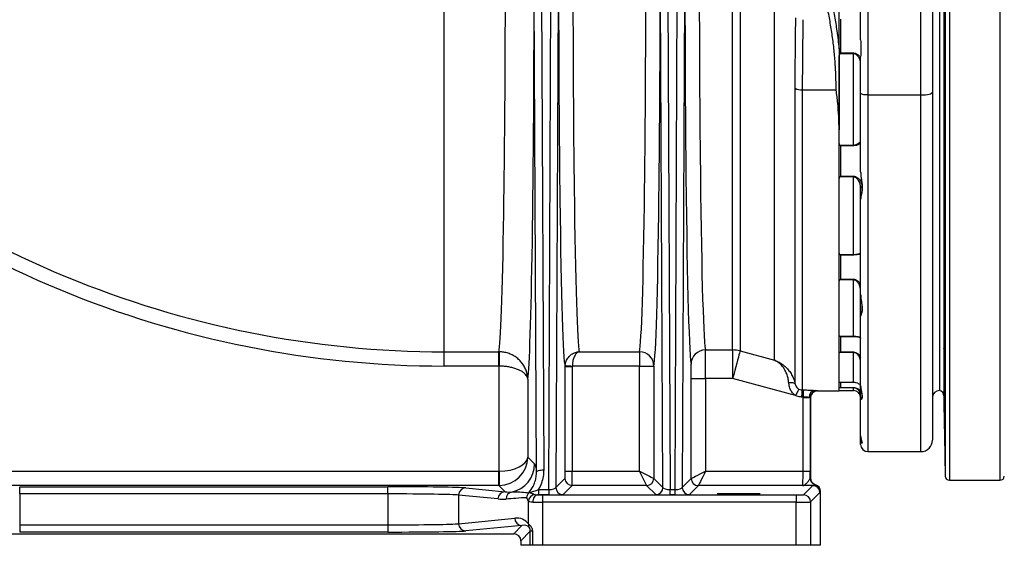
# Model space of a CAD drawing. Header units: millimetres. Extents: x 1715 to 15724, y 2394 to 14725.
# Tile 2 of 14: x 4136 to 7565, y 2394 to 4224. Entities that reach past the tile are written whole.
import ezdxf

# ---------------------------------------------------------------- set-up
doc = ezdxf.new("R2010")
doc.units = ezdxf.units.MM
doc.header["$LTSCALE"] = 5

msp = doc.modelspace()

# ---------------------------------------------------------------- linework, layer by layer
at = {"color": 8, "linetype": 'Continuous', "lineweight": 25}
for p, q in [((7359.3, 6155.2), (7359.3, 2634.6)), ((7374.3, 6169.9), (7374.3, 2619.9)), ((7549.8, 6169.9), (7549.8, 2619.9)), ((7354.4, 5876.4), (7354.4, 2913.4)), ((5614.5, 3067.5), (5614.5, 4881.8)), ((7089.5, 3961.4), (7089.5, 2719.9)), ((7274.5, 2719.9), (7274.5, 3961.4)), ((6994.5, 3120.6), (6994.5, 3066.8)), ((7039.5, 3120.6), (7039.5, 3121.3)), ((6994.5, 2961.4), (6994.5, 2943.3)), ((7039.5, 2932.4), (7039.5, 2942))]:
    msp.add_line(p, q, dxfattribs=at)
at = {"color": 7, "linetype": 'Continuous', "lineweight": 25}
for p, q in [((7339.5, 5857.4), (7339.5, 2932.4)), ((7274.5, 3961.4), (7274.5, 5387.3)), ((7314.5, 5392.6), (7314.5, 3971.7)), ((7089.5, 5379.5), (7089.5, 3961.4)), ((7064.5, 4153.1), (7064.5, 5335.1)), ((6764.3, 3037.9), (6764.3, 5038.3)), ((6618.7, 3073.6), (6618.7, 4962.1)), ((6644.6, 4968.3), (6644.6, 3070.2)), ((5978.1, 2587.7), (5987.1, 4517.2)), ((6012.1, 4510.7), (6003.2, 2595)), ((6375.9, 2595), (6367, 4510.7)), ((6392, 4517.2), (6401, 2587.7)), ((6418.1, 2587.7), (6427.1, 4517.2)), ((6452.1, 4510.7), (6443.2, 2595)), ((5952.4, 4429.3), (5960.7, 2656.1)), ((5935.7, 2649.6), (5927.4, 4422.8)), ((6989.5, 4122.3), (6989.5, 4394.3)), ((6994.5, 4225), (6994.5, 4107.9)), ((6989.5, 3840.3), (6989.5, 4098.6)), ((7039.5, 4104.8), (6991.6, 4104.8)), ((6994.5, 4107.9), (7039.5, 4107.9)), ((7039.5, 4104.8), (7039.5, 4107.9)), ((7039.5, 3787), (7039.5, 4104.8)), ((7064.5, 3967.9), (7064.5, 4095.6)), ((6836.5, 2955), (6836.5, 3984.9)), ((6861, 3979.2), (6979.2, 3979.2)), ((6861, 3979.2), (6861, 2934.4)), ((7064.5, 3693.6), (7064.5, 3967.9)), ((7089.5, 3961.4), (7274.5, 3961.4)), ((7314.5, 3971.7), (7314.5, 2759.9)), ((6989.5, 2931.1), (6989.5, 3840.3)), ((6991.6, 3787), (7039.5, 3787)), ((6994.5, 3784.8), (6994.5, 3679.1)), ((7039.5, 3784.8), (6994.5, 3784.8)), ((7039.5, 3784.8), (7039.5, 3787)), ((7039.5, 3676), (6991.6, 3676)), ((6994.5, 3679.1), (7039.5, 3679.1)), ((7039.5, 3676), (7039.5, 3679.1)), ((7039.5, 3405.7), (7039.5, 3676)), ((7064.5, 3598.8), (7064.5, 3639.3)), ((7064.5, 3266.4), (7064.5, 3598.8)), ((6991.6, 3405.7), (7039.5, 3405.7)), ((6994.5, 3404.2), (6994.5, 3320.3)), ((7039.5, 3404.2), (6994.5, 3404.2)), ((7039.5, 3404.2), (7039.5, 3405.7)), ((7039.5, 3317.7), (6991.6, 3317.7)), ((6994.5, 3320.3), (7039.5, 3320.3)), ((7039.5, 3317.7), (7039.5, 3320.3)), ((7039.5, 3121.3), (7039.5, 3317.7)), ((7064.5, 3191.2), (7064.5, 3266.4)), ((7064.5, 2949.6), (7064.5, 3191.2)), ((6991.6, 3121.3), (7039.5, 3121.3)), ((6994, 3120.6), (7039.5, 3120.6)), ((5614.5, 3067.5), (5804.3, 3067.5)), ((5614.5, 3017.6), (5614.5, 3067.5)), ((5804.3, 3067.5), (5806, 3067.4)), ((5804.3, 3017.6), (5804.3, 3067.5)), ((6084.8, 3067.5), (6294.3, 3067.5)), ((6294.3, 3067.5), (6294.3, 3017.6)), ((6523.7, 3073.6), (6618.7, 3073.6)), ((6618.7, 3073.6), (6618.7, 2974.3)), ((6644.6, 3070.2), (6764.3, 3037.9)), ((7039.5, 3064.7), (6991.6, 3064.7)), ((6994.5, 3066.8), (7039.5, 3066.8)), ((7039.5, 3064.7), (7039.5, 3066.8)), ((7039.5, 2961.5), (7039.5, 3064.7)), ((5804.3, 3017.6), (5614.5, 3017.6)), ((5805.1, 3017.6), (5804.3, 3017.6)), ((5805.1, 2651.7), (5805.1, 3017.6)), ((6035.2, 3015.9), (6035.4, 3019.2)), ((6060.3, 3017.6), (6060.2, 3015.9)), ((6294.3, 3017.6), (6060.3, 3017.6)), ((6294.3, 3017.6), (6344.3, 3017.6)), ((6294.3, 2651.7), (6294.3, 3017.6)), ((6344.3, 3017.6), (6344.3, 2626.7)), ((6035.2, 2651.7), (6035.2, 3015.9)), ((6035.2, 3015.9), (6060.2, 3015.9)), ((6060.2, 3015.9), (6060.2, 2651.7)), ((5905.1, 2972), (5905.1, 2700.8)), ((6474.5, 2626.3), (6474.5, 2974.3)), ((6474.5, 2974.3), (6524.5, 2974.3)), ((6618.7, 2974.3), (6524.5, 2974.3)), ((6524.5, 2974.3), (6524.5, 2651.3)), ((6837.7, 2915.2), (6618.7, 2974.3)), ((6991.6, 2961.5), (7039.5, 2961.5)), ((6992.5, 2961.5), (6991.6, 2961.5)), ((6992.5, 2961.4), (7039.5, 2961.4)), ((7039.5, 2961.4), (7039.5, 2961.5)), ((7064.5, 2901.4), (7064.5, 2949.6)), ((6860, 2934.4), (6861, 2934.4)), ((6861, 2934.4), (6863.8, 2934.4)), ((6914.9, 2931.1), (6989.5, 2931.1)), ((6989.5, 2932.4), (7039.5, 2932.4)), ((7039.5, 2942), (6991.6, 2942)), ((6994.5, 2943.3), (7039.5, 2943.3)), ((7039.5, 2942), (7039.5, 2943.3)), ((7314.6, 2931.1), (7314.6, 2931.4)), ((6861, 2909.6), (6858.9, 2909.5)), ((6864, 2908.1), (6858.9, 2909.5)), ((6863.9, 2909.9), (6861, 2909.6)), ((6864, 2908.1), (6863.9, 2909.9)), ((6864, 2908.1), (6884.8, 2908.1)), ((6864, 2651.3), (6864, 2908.1)), ((6889, 2907), (6889, 2651.3)), ((6889.9, 2906.1), (6889.9, 2628.5)), ((7064.5, 2774.4), (7064.5, 2901.4)), ((7354.4, 2913.4), (7359.3, 2634.6)), ((7064.5, 2757.7), (7064.5, 2774.4)), ((7064.5, 2744.9), (7064.5, 2757.7)), ((7089.5, 2719.9), (7274.5, 2719.9)), ((5905.1, 2700.8), (5928.9, 2677.1)), ((3025.9, 2651.7), (5804.3, 2651.7)), ((5804.3, 2601.7), (5804.3, 2651.7)), ((6035.2, 2651.7), (6060.2, 2651.7)), ((6060.2, 2651.7), (6294.3, 2651.7)), ((6524.5, 2651.3), (6864, 2651.3)), ((6864, 2651.3), (6889, 2651.3)), ((6003.2, 2595), (6034.8, 2626.7)), ((6344.3, 2626.7), (6375.9, 2595)), ((6443.2, 2595), (6474.5, 2626.3)), ((6888.9, 2627.6), (6889.9, 2628.5)), ((7374.3, 2619.9), (7549.8, 2619.9)), ((5804.3, 2601.7), (3000.9, 2601.7)), ((4135.9, 2597.4), (5418.2, 2597.4)), ((4135.9, 2572.4), (4135.9, 2597.4)), ((4135.9, 2572.4), (4135.9, 2464.8)), ((5418.2, 2572.4), (4135.9, 2572.4)), ((5418.2, 2572.4), (5418.2, 2597.4)), ((5418.2, 2572.4), (5418.2, 2464.8)), ((5689.1, 2593.4), (5826.1, 2579.9)), ((5826.1, 2579.9), (5804.3, 2601.7)), ((5942.7, 2587.7), (5942.7, 2569.1)), ((5942.7, 2587.7), (5978.1, 2587.7)), ((5978.1, 2587.7), (5978.1, 2569.1)), ((6059.8, 2601.7), (6028.2, 2570)), ((6319.3, 2601.7), (6059.8, 2601.7)), ((6350.9, 2570), (6319.3, 2601.7)), ((6401, 2569.1), (6401, 2587.7)), ((6401, 2587.7), (6418.1, 2587.7)), ((6418.1, 2569.1), (6418.1, 2587.7)), ((6499.5, 2601.3), (6468.2, 2570)), ((6862.7, 2601.3), (6499.5, 2601.3)), ((6865.4, 2569.5), (6897.8, 2601.9)), ((6922.8, 2576.9), (6890.4, 2544.5)), ((6906.2, 2603.8), (6907.2, 2604.7)), ((6924.5, 2581), (6923.5, 2580)), ((6924.5, 2393.6), (6924.5, 2581)), ((5664.4, 2568.4), (5664.4, 2468.8)), ((5801.5, 2554.9), (5664.4, 2568.4)), ((5907.3, 2468.2), (5907.3, 2546.1)), ((5942.7, 2569.1), (5939.5, 2569.1)), ((5978.1, 2569.1), (5942.7, 2569.1)), ((5956.5, 2569), (5956.5, 2544)), ((5956.5, 2569), (6840.4, 2569)), ((5956.5, 2544), (5956.5, 2393.6)), ((6840.4, 2544), (5956.5, 2544)), ((6418.1, 2569.1), (6401, 2569.1)), ((6840.4, 2569), (6840.4, 2544)), ((6840.4, 2393.6), (6840.4, 2544)), ((6890.4, 2544.5), (6890.4, 2393.6)), ((5664.4, 2468.8), (5859.7, 2488.1)), ((4135.9, 2464.8), (4135.9, 2439.8)), ((4135.9, 2464.8), (5418.2, 2464.8)), ((5418.2, 2439.8), (4135.9, 2439.8)), ((5418.2, 2464.8), (5418.2, 2439.8)), ((5884.4, 2463.1), (5689.1, 2443.8)), ((5856.6, 2433.7), (5884.4, 2463.1)), ((5914, 2443), (5881.6, 2408.7)), ((5921.5, 2443), (5914, 2443)), ((5914, 2393.6), (5914, 2443)), ((5921.5, 2443), (5921.5, 2393.6)), ((3699.5, 2433.7), (5856.6, 2433.7)), ((5881.6, 2408.7), (5881.6, 2393.6)), ((5914, 2393.6), (5881.6, 2393.6)), ((5921.5, 2393.6), (5914, 2393.6)), ((5956.5, 2393.6), (5921.5, 2393.6)), ((6840.4, 2393.6), (5956.5, 2393.6)), ((6890.4, 2393.6), (6840.4, 2393.6)), ((6924.5, 2393.6), (6890.4, 2393.6))]:
    msp.add_line(p, q, dxfattribs=at)
at = {"color": 7, "linetype": 'Continuous', "lineweight": 25, "flags": 128}
for points in [[(7089.5, 3961.4), (7084.7, 3961.5), (7080, 3961.9), (7075.7, 3962.5), (7071.9, 3963.3), (7068.8, 3964.3), (7066.4, 3965.4), (7065, 3966.6), (7064.5, 3967.9)], [(7274.5, 3961.4), (7282.3, 3961.6), (7289.9, 3962.2), (7296.8, 3963.1), (7302.8, 3964.4), (7307.8, 3966), (7311.5, 3967.8), (7313.8, 3969.7), (7314.5, 3971.7)], [(7064.5, 3639.3), (7064.6, 3639.7), (7064.9, 3640.1), (7065.4, 3640.5), (7066, 3640.9), (7066.8, 3641.2), (7067.6, 3641.4), (7068.6, 3641.5), (7069.5, 3641.6)], [(5806, 3067.4), (5805.9, 3065.9), (5805.9, 3062.6), (5805.8, 3057.8), (5805.7, 3051.6), (5805.6, 3044.2), (5805.4, 3035.8), (5805.3, 3026.9), (5805.1, 3017.6)], [(6644.6, 3070.2), (6643.8, 3067.6), (6642.6, 3062.9), (6640.8, 3056.4), (6638.6, 3048.2), (6636, 3038.5), (6633, 3027.3), (6629.7, 3015.1), (6626.1, 3002), (6622.4, 2988.3), (6618.7, 2974.3)], [(6035.4, 3019.2), (6035.9, 3019.2), (6037.4, 3019.1), (6039.7, 3019), (6042.8, 3018.8), (6046.6, 3018.5), (6050.9, 3018.2), (6055.5, 3017.9), (6060.3, 3017.6)], [(6836.5, 2955), (6835.8, 2956.3), (6834.3, 2957.4), (6832.2, 2958.3), (6829.5, 2958.9), (6826.2, 2959.3), (6822.5, 2959.4), (6818.5, 2959.2), (6814.3, 2958.7)], [(6849.3, 2937.3), (6849, 2936.7), (6848.3, 2935.3), (6847.2, 2933.1), (6845.7, 2930.4), (6844, 2927.1), (6842, 2923.4), (6839.9, 2919.4), (6837.7, 2915.2)], [(6860, 2934.4), (6859.9, 2933.7), (6859.9, 2932.1), (6859.8, 2929.7), (6859.6, 2926.6), (6859.5, 2922.9), (6859.3, 2918.7), (6859.1, 2914.2), (6858.9, 2909.5)], [(6861, 2934.4), (6861, 2933.7), (6861, 2932.1), (6861, 2929.7), (6861, 2926.6), (6861, 2922.9), (6861, 2918.8), (6861, 2914.3), (6861, 2909.6)], [(6863.8, 2934.4), (6863.8, 2933.7), (6863.8, 2932.1), (6863.9, 2929.7), (6863.9, 2926.7), (6863.9, 2923), (6863.9, 2918.9), (6863.9, 2914.5), (6863.9, 2909.9)], [(6890.3, 2915), (6889.5, 2911.8), (6889, 2907)], [(5805.1, 2651.7), (5805.3, 2642), (5805.5, 2632.8), (5805.6, 2624.2), (5805.7, 2616.7), (5805.9, 2610.4), (5805.9, 2605.8), (5806, 2602.8), (5806, 2601.7)], [(5935.7, 2649.6), (5936.2, 2650.8), (5937.7, 2652), (5940, 2653.2), (5943.1, 2654.1), (5946.9, 2654.9), (5951.2, 2655.5), (5955.8, 2655.9), (5960.7, 2656.1)], [(6319.3, 2601.7), (6318.7, 2602.8), (6317.2, 2605.7), (6314.9, 2610.4), (6311.8, 2616.6), (6308, 2624.2), (6303.7, 2632.8), (6299.1, 2642), (6294.3, 2651.7)], [(6294.3, 2651.7), (6303.9, 2646.9), (6313.2, 2642.2), (6321.8, 2637.9), (6329.3, 2634.2), (6335.5, 2631), (6340.2, 2628.7), (6343.2, 2627.2), (6344.3, 2626.7)], [(6474.5, 2626.3), (6475.6, 2626.9), (6478.5, 2628.4), (6483.2, 2630.7), (6489.4, 2633.8), (6497, 2637.6), (6505.5, 2641.9), (6514.8, 2646.5), (6524.5, 2651.3)], [(6524.5, 2651.3), (6519.6, 2641.7), (6515, 2632.4), (6510.7, 2623.8), (6506.9, 2616.3), (6503.8, 2610.1), (6501.5, 2605.4), (6500, 2602.5), (6499.5, 2601.3)], [(5939.5, 2569.1), (5936.2, 2568.6), (5933, 2567.2), (5930.1, 2564.8), (5927.5, 2561.7), (5925.4, 2557.9), (5923.8, 2553.6), (5922.8, 2549), (5922.5, 2544.1)]]:
    msp.add_lwpolyline(points, dxfattribs=at)
at = {"color": 7, "linetype": 'Continuous', "lineweight": 25}
for centre, radius, start, end in [((5614.5, 6518.6), 3451.1, 225.0371, 270), ((5614.5, 6518.6), 3501, 225.0371, 270), ((6856.7, 4016.5), 37.5, 237.3476, 276.5142), ((6294.3, 3017.5), 50, 0.1685, 89.9895), ((6523.6, 3023.7), 49.9, 89.9315, 179.6451), ((6618.7, 2972.9), 100.7, 75.1111, 90.0011), ((6908.8, 2909.3), 24, 97.5965, 182.8085), ((7039.5, 2907.4), 25, 0, 90), ((7339.5, 2907.4), 25, 90, 180), ((7334.4, 2913.1), 20, 1, 75.1663), ((7089.5, 2744.9), 25, 180, 270), ((7274.5, 2759.9), 40, 270, 0), ((5828.9, 2677.1), 100, 281.6676, 359.9797), ((6059.8, 2626.7), 25, 180.02, 269.9786), ((6319.3, 2626.7), 25, 270.0213, 359.9787), ((6499.5, 2626.3), 25, 180.019, 269.9803), ((6914, 2627.6), 25, 180.02, 252.0103), ((7374.3, 2634.9), 15, 181, 270), ((7549.8, 2634.9), 15, 270, 359), ((5689.3, 2568.5), 24.9, 90.6417, 180.227), ((5826.4, 2555), 24.9, 90.6417, 180.2283), ((5804.3, 2701.7), 100, 270.0087, 270.9913), ((5854.3, 2554.9), 24.8, 102.2157, 180.497), ((6028.2, 2595), 25, 180.0204, 269.9789), ((6350.9, 2595), 25, 270.0205, 359.9788), ((6468.2, 2595), 25, 180.0212, 269.9795), ((6897.8, 2576.8), 25, 0.0212, 89.9795), ((6898.5, 2580), 25, 0.0211, 72.0092), ((5933, 2544.5), 25.7, 95.5665, 176.4865), ((6865.4, 2544.5), 25, 0.0208, 89.9792), ((5884.6, 2488), 24.9, 179.7717, 269.3604), ((5689.3, 2468.7), 24.9, 179.7724, 269.3597), ((5930.5, 2467.1), 23.2, 177.363, 209.9728)]:
    msp.add_arc(centre, radius, start, end, dxfattribs=at)
at = {"color": 8, "linetype": 'Continuous', "lineweight": 25}
for centre, radius, start, end in [((6914, 2906.9), 25, 90.029, 161.2566), ((7069.5, 2901.4), 5, 124.2559, 180.0058), ((7069.2, 2757.7), 4.65, 126.9126, 179.4635)]:
    msp.add_arc(centre, radius, start, end, dxfattribs=at)
at = {"color": 7, "linetype": 'Continuous', "lineweight": 25}
for centre, major_axis, ratio, start_param, end_param in [((6476.7, 4393.6), (0, 1380), 0.017455, 1.092972, 3.018907), ((6526.6, 4393.6), (0, 1330), 0.018111, 1.129173, 3.018907), ((6036.7, 4393.6), (0, 1380), 0.017455, 1.284687, 3.083272), ((6086.6, 4393.6), (0, 1330), 0.018111, 1.284687, 3.065432), ((6292.4, 4393.6), (0, 1330), 0.018111, 3.217753, 4.998498), ((6342.4, 4393.6), (0, 1380), 0.017455, 3.217753, 4.998498), ((5802.4, 4393.6), (0, 1330), 0.018767, 3.217753, 4.83013), ((5902.4, 4393.6), (0, 1430), 0.017455, 3.250198, 4.732811), ((6523.6, 2974.3), (0, 100), 0.008728, 4.712389, 6.1605), ((6473.6, 2974.3), (0, 50), 0.017455, 4.712389, 6.1605), ((6914.9, 4393.6), (0, 1462.5), 0.017753, 3.107386, 3.141593), ((6889.9, 4393.6), (0, 1487.5), 0.017455, 3.107386, 3.141299), ((5805.1, 2700.8), (100, 1.1), 0.491227, 4.706837, 6.26018), ((5805.1, 2700.8), (92.3, 38.9), 0.987679, 4.326188, 5.879531), ((5804.3, 2701.7), (-35.4, 35.4), 0.999695, 2.356347, 2.373495), ((6034.8, 2651.7), (0, 25), 0.017455, 3.159046, 4.712389), ((6059.8, 2651.7), (0, 50), 0.008728, 3.159046, 4.712389), ((6862.7, 2651.3), (0, 50), 0.026183, 3.159046, 4.712389), ((6887.7, 2651.3), (0, 75), 0.017455, 4.38979, 4.712389), ((6914.9, 2628.5), (-17.7, -17.7), 0.999695, 5.497939, 6.754716), ((5418.2, 2592.6), (275, 0), 0.017455, 0.174533, 1.570796), ((5418.2, 2567.6), (250, 0), 0.019201, 0.174533, 1.570796), ((5826.1, 2679.9), (106.4, -48.2), 0.83347, 5.07407, 5.277411), ((5978.2, 2595), (25, 0.1), 0.2951, 4.708141, 6.262078), ((6400.9, 2595), (25, -0.1), 0.2951, 3.1627, 4.716637), ((6418.2, 2595), (25, 0.1), 0.2951, 4.708141, 6.262078), ((6899.5, 2580.9), (17.7, 17.7), 0.999695, 5.497939, 6.754716), ((5801.5, 2679.9), (129.5, -57.7), 0.862813, 5.079999, 5.28334), ((5956.5, 2544.5), (50, 0), 0.008728, 3.96389, 4.712389), ((5956.5, 2569.5), (25, 0), 0.017455, 3.96389, 4.712389), ((5978.2, 2570.1), (50, 0), 0.018156, 4.711093, 6.265031), ((6400.9, 2570.1), (50, 0), 0.018156, 3.159747, 4.713685), ((6418.2, 2570.1), (50, 0), 0.018156, 4.711093, 6.265031), ((6840.4, 2569.5), (25, 0), 0.017455, 4.712389, 6.265732), ((6840.4, 2544.5), (50, 0), 0.008728, 4.712389, 6.265732), ((5859.7, 2438.1), (51.2, 23.7), 0.866754, 0.150283, 1.188576), ((5418.2, 2469.6), (250, 0), 0.019201, 4.712389, 6.108652), ((5418.2, 2444.6), (275, 0), 0.017455, 4.712389, 6.108652), ((5884.4, 2438.1), (28.2, 13.9), 0.761084, 0.173317, 1.211611), ((5856.6, 2408.7), (17.2, 18.2), 0.999712, 5.468846, 7.039355)]:
    msp.add_ellipse(centre, major_axis=major_axis, ratio=ratio, start_param=start_param, end_param=end_param, dxfattribs=at)
msp.add_ellipse((6639.5, 2573), major_axis=(75, 0), ratio=0.017455, dxfattribs=at)
for points, knots in [([(6979.2, 3979.2), (6979, 3995.9), (6978.6, 4029.4), (6975.7, 4079.6), (6971, 4129.8), (6964.3, 4180.1), (6955.8, 4230.2), (6942.3, 4297), (6928.8, 4346.5), (6919.8, 4379.5)], [0, 0, 0, 0, 0.123805, 0.24761, 0.372057, 0.496506, 0.622118, 0.747732, 1, 1, 1, 1]), ([(6937.5, 4386.5), (6946.5, 4353.2), (6960, 4303.2), (6973.5, 4235.6), (6982.7, 4180.9), (6987.1, 4143.1), (6989.5, 4122.3)], [0, 0, 0, 0, 0.382953, 0.575221, 0.767486, 1, 1, 1, 1]), ([(6836.5, 3984.9), (6836.5, 4000.9), (6836.6, 4049.7), (6837.6, 4131.5), (6838.2, 4197.6), (6838.4, 4230.6)], [0, 0, 0, 0, 0.196129, 0.598026, 1, 1, 1, 1]), ([(6863.4, 4223.6), (6862.9, 4182.8), (6861.9, 4101.4), (6861.3, 4019.9), (6861, 3979.2)], [0, 0, 0, 0, 0.500006, 1, 1, 1, 1]), ([(7356.5, 4106.5), (7356.5, 4104), (7356.4, 4099.1), (7356.3, 4093.6), (7356.1, 4089.7), (7355.9, 4087.5), (7355.8, 4087.2), (7355.6, 4088.8), (7355.4, 4092.2), (7355.2, 4097.2), (7355, 4103.9), (7354.9, 4111.9), (7354.7, 4121.1), (7354.6, 4131.2), (7354.5, 4141.8), (7354.5, 4152.8), (7354.5, 4163.7), (7354.5, 4174.4), (7354.6, 4184.4), (7354.6, 4193.5), (7354.8, 4201.4), (7354.9, 4208), (7355, 4213), (7355.2, 4216.2), (7355.4, 4217.7), (7355.6, 4217.3), (7355.8, 4215), (7356, 4211), (7356.2, 4205.3), (7356.3, 4198.1), (7356.5, 4189.6), (7356.6, 4180.1), (7356.7, 4169.8), (7356.7, 4158.9), (7356.8, 4147.9), (7356.8, 4137.1), (7356.7, 4126.6), (7356.7, 4116), (7356.6, 4109.9), (7356.5, 4106.5)], [0, 0, 0, 0, 0.0268484, 0.053697, 0.0805454, 0.1073938, 0.1342449, 0.1610957, 0.1879492, 0.2148024, 0.2416556, 0.2685084, 0.295359, 0.3222094, 0.349056, 0.3759021, 0.4027446, 0.4295873, 0.4564285, 0.4832695, 0.5101123, 0.5369548, 0.5638013, 0.5906477, 0.6174983, 0.6443487, 0.6712022, 0.6980551, 0.7249084, 0.7517616, 0.7786127, 0.8054636, 0.8323106, 0.8591578, 0.8860017, 0.9128454, 0.9396873, 0.9665293, 1, 1, 1, 1]), ([(7064.5, 4153.1), (7064.6, 4148.9), (7064.7, 4140.5), (7065.1, 4127), (7065, 4113), (7064.6, 4102.4), (7064.6, 4096.8), (7064.5, 4095.6)], [0, 0, 0, 0, 0.206775, 0.417484, 0.668746, 0.927585, 1, 1, 1, 1]), ([(6989.5, 4122.3), (6989.5, 4109.8), (6989.5, 4072.1), (6989.5, 4010.1), (6989.5, 3944.6), (6989.5, 3887.8), (6989.5, 3856.1), (6989.5, 3840.3)], [0, 0, 0, 0, 0.130837, 0.392495, 0.654468, 0.827124, 1, 1, 1, 1]), ([(6991.6, 4104.8), (6991.1, 4104.1), (6990, 4102.4), (6989.6, 4100.1), (6989.5, 4098.7), (6989.5, 4098.6)], [0, 0, 0, 0, 0.373546, 0.927863, 1, 1, 1, 1]), ([(6994.5, 4107.9), (6994.5, 4107.9), (6994.1, 4107.5), (6993.1, 4106.5), (6992.1, 4105.4), (6991.6, 4104.8)], [0, 0, 0, 0, 0.007296, 0.414817, 1, 1, 1, 1]), ([(7064.5, 4072.2), (7064.2, 4075.5), (7063.3, 4082.4), (7058.2, 4092.2), (7052.1, 4099.5), (7046.4, 4103.4), (7042.3, 4104.7), (7040.1, 4104.8), (7039.5, 4104.8)], [0, 0, 0, 0, 0.259078, 0.537849, 0.737579, 0.867361, 0.965387, 1, 1, 1, 1]), ([(6989.5, 3840.3), (6989.3, 3855.8), (6988.8, 3886.3), (6985, 3932.5), (6981.3, 3963.4), (6979.2, 3979), (6979.2, 3979.2)], [0, 0, 0, 0, 0.33857, 0.667009, 0.996338, 1, 1, 1, 1]), ([(6989.5, 3792.9), (6989.6, 3791.6), (6989.8, 3789.5), (6991.1, 3787.8), (6991.6, 3787)], [0, 0, 0, 0, 0.592904, 1, 1, 1, 1]), ([(6994.5, 3784.8), (6994.5, 3784.8), (6994.1, 3785), (6993.1, 3785.6), (6992.1, 3786.5), (6991.6, 3787)], [0, 0, 0, 0, 0.007331, 0.414828, 1, 1, 1, 1]), ([(7039.5, 3787), (7041.1, 3787.1), (7044.7, 3787.4), (7050.7, 3789.5), (7057.6, 3793.6), (7063.2, 3798.8), (7064.1, 3801.3), (7064.5, 3802.5)], [0, 0, 0, 0, 0.09667, 0.220548, 0.423768, 0.737862, 1, 1, 1, 1]), ([(7356.7, 3645.3), (7356.7, 3642.8), (7356.6, 3637.9), (7356.5, 3632.4), (7356.4, 3628.5), (7356.3, 3626.3), (7356.1, 3626), (7355.9, 3627.6), (7355.7, 3631), (7355.5, 3636), (7355.3, 3642.7), (7355.2, 3650.7), (7355, 3659.9), (7354.8, 3669.9), (7354.7, 3680.6), (7354.6, 3691.6), (7354.5, 3702.5), (7354.5, 3713.2), (7354.5, 3723.2), (7354.5, 3732.3), (7354.6, 3740.2), (7354.7, 3746.8), (7354.8, 3751.7), (7354.9, 3755), (7355.1, 3756.4), (7355.2, 3756.1), (7355.4, 3753.8), (7355.6, 3749.8), (7355.8, 3744.1), (7356, 3736.9), (7356.2, 3728.4), (7356.3, 3718.9), (7356.5, 3708.5), (7356.6, 3697.7), (7356.7, 3686.7), (7356.7, 3675.8), (7356.8, 3665.4), (7356.8, 3654.8), (7356.7, 3648.7), (7356.7, 3645.3)], [0, 0, 0, 0, 0.026845, 0.05369, 0.080535, 0.10738, 0.134227, 0.161075, 0.187926, 0.214777, 0.241631, 0.268484, 0.295338, 0.32219, 0.349041, 0.375891, 0.402737, 0.429583, 0.456425, 0.483268, 0.510109, 0.53695, 0.563793, 0.590636, 0.617482, 0.644329, 0.67118, 0.69803, 0.724884, 0.751737, 0.778591, 0.805443, 0.832294, 0.859145, 0.885992, 0.912839, 0.939682, 0.966526, 1, 1, 1, 1]), ([(6991.6, 3676), (6991.1, 3675.4), (6990, 3673.9), (6989.6, 3671.9), (6989.5, 3670.6), (6989.5, 3670.5)], [0, 0, 0, 0, 0.373525, 0.927881, 1, 1, 1, 1]), ([(6994.5, 3679.1), (6994.5, 3679.1), (6994.1, 3678.6), (6993.1, 3677.6), (6992.1, 3676.6), (6991.6, 3676)], [0, 0, 0, 0, 0.007335, 0.414855, 1, 1, 1, 1]), ([(7064.5, 3639.3), (7064.2, 3643.2), (7063.3, 3651.5), (7058.2, 3662.5), (7052.1, 3670.3), (7046.4, 3674.5), (7042.3, 3675.9), (7040.1, 3676), (7039.5, 3676)], [0, 0, 0, 0, 0.259075, 0.537852, 0.737579, 0.86736, 0.965387, 1, 1, 1, 1]), ([(7064.5, 3693.5), (7064.5, 3693.5), (7064.4, 3690.1), (7065, 3682.8), (7066.1, 3671.5), (7067.7, 3659.7), (7068.8, 3648), (7069.1, 3637.1), (7068.3, 3627.2), (7066.9, 3617.6), (7065.4, 3608.6), (7064.4, 3602.4), (7064.6, 3599.3), (7064.6, 3598.9)], [0, 0, 0, 0, 0.000501, 0.091888, 0.196495, 0.309703, 0.422971, 0.532483, 0.63608, 0.743711, 0.867873, 0.978771, 1, 1, 1, 1]), ([(7064.5, 3693.6), (7064.7, 3689.4), (7065.1, 3681), (7067, 3667.8), (7069.1, 3654.2), (7070.3, 3640.6), (7069.6, 3627.9), (7067.6, 3616.6), (7065.3, 3606.7), (7064.8, 3601.5), (7064.5, 3598.8)], [0, 0, 0, 0, 0.110551, 0.223615, 0.350457, 0.480709, 0.607598, 0.738869, 0.867787, 1, 1, 1, 1]), ([(6989.5, 3410.5), (6989.6, 3409.4), (6989.8, 3407.7), (6991.1, 3406.3), (6991.6, 3405.7)], [0, 0, 0, 0, 0.592896, 1, 1, 1, 1]), ([(6994.5, 3404.2), (6994.5, 3404.2), (6994.1, 3404.3), (6993.1, 3404.6), (6992.1, 3405.3), (6991.6, 3405.7)], [0, 0, 0, 0, 0.0073155, 0.4148127, 1, 1, 1, 1]), ([(7039.5, 3405.7), (7041.1, 3405.8), (7044.7, 3405.9), (7050.7, 3406.9), (7057.6, 3408.7), (7063.2, 3410.4), (7064.1, 3410), (7064.5, 3409.8)], [0, 0, 0, 0, 0.096671, 0.220549, 0.423769, 0.73786, 1, 1, 1, 1]), ([(7356.8, 3252.9), (7356.8, 3250.5), (7356.7, 3245.6), (7356.7, 3240), (7356.6, 3236.1), (7356.5, 3234), (7356.4, 3233.7), (7356.2, 3235.2), (7356.1, 3238.6), (7355.9, 3243.7), (7355.7, 3250.3), (7355.5, 3258.4), (7355.3, 3267.5), (7355.1, 3277.6), (7355, 3288.3), (7354.8, 3299.2), (7354.7, 3310.2), (7354.6, 3320.8), (7354.5, 3330.8), (7354.5, 3340), (7354.5, 3347.9), (7354.5, 3354.5), (7354.6, 3359.4), (7354.7, 3362.7), (7354.8, 3364.1), (7354.9, 3363.7), (7355.1, 3361.5), (7355.3, 3357.5), (7355.5, 3351.8), (7355.7, 3344.6), (7355.8, 3336.1), (7356, 3326.6), (7356.2, 3316.2), (7356.4, 3305.4), (7356.5, 3294.4), (7356.6, 3283.5), (7356.7, 3273.1), (7356.7, 3262.5), (7356.7, 3256.3), (7356.8, 3252.9)], [0, 0, 0, 0, 0.026843, 0.053686, 0.080528, 0.107371, 0.134215, 0.161059, 0.187907, 0.214755, 0.241606, 0.268458, 0.295311, 0.322164, 0.349017, 0.37587, 0.40272, 0.42957, 0.456416, 0.483262, 0.510104, 0.536946, 0.563787, 0.590628, 0.617471, 0.644315, 0.671161, 0.698009, 0.72486, 0.751711, 0.778564, 0.805417, 0.83227, 0.859124, 0.885974, 0.912825, 0.939671, 0.966518, 1, 1, 1, 1]), ([(6991.6, 3317.7), (6991.1, 3317.2), (6990, 3316), (6989.6, 3314.4), (6989.5, 3313.5), (6989.5, 3313.3)], [0, 0, 0, 0, 0.37357, 0.927907, 1, 1, 1, 1]), ([(6994.5, 3320.3), (6994.5, 3320.3), (6994.1, 3319.9), (6993.1, 3318.9), (6992.1, 3318.1), (6991.6, 3317.7)], [0, 0, 0, 0, 0.007337, 0.414842, 1, 1, 1, 1]), ([(7064.5, 3280.3), (7064.2, 3284.5), (7063.3, 3293.3), (7058.2, 3304.4), (7052.1, 3312.2), (7046.4, 3316.2), (7042.3, 3317.5), (7040.1, 3317.6), (7039.5, 3317.7)], [0, 0, 0, 0, 0.259077, 0.53785, 0.73758, 0.867361, 0.965387, 1, 1, 1, 1]), ([(7064.5, 3266.4), (7064.5, 3266.4), (7064.5, 3263.1), (7064.9, 3256.4), (7066.1, 3246.2), (7067.6, 3235.9), (7068.7, 3226.7), (7069, 3218.4), (7068.6, 3211.4), (7067.3, 3204.7), (7065.8, 3198.2), (7064.4, 3194.2), (7064.6, 3191.5), (7064.7, 3191.1)], [0, 0, 0, 0, 0.00003, 0.090019, 0.193004, 0.303771, 0.412622, 0.509632, 0.611382, 0.714739, 0.838058, 0.978817, 1, 1, 1, 1]), ([(7064.5, 3266.4), (7064.7, 3262.3), (7065.1, 3254.1), (7067, 3241.9), (7069.1, 3229.9), (7070.3, 3218.5), (7069.6, 3208.7), (7067.6, 3200.8), (7065.3, 3194.7), (7064.8, 3192.4), (7064.5, 3191.2)], [0, 0, 0, 0, 0.110552, 0.223616, 0.350458, 0.480709, 0.607597, 0.738869, 0.867787, 1, 1, 1, 1]), ([(6989.5, 3124.4), (6989.6, 3123.7), (6989.8, 3122.6), (6991.1, 3121.7), (6991.6, 3121.3)], [0, 0, 0, 0, 0.592895, 1, 1, 1, 1]), ([(6994, 3120.7), (6993.7, 3120.7), (6992.9, 3120.6), (6992.1, 3121), (6991.6, 3121.3)], [0, 0, 0, 0, 0.281007, 1, 1, 1, 1]), ([(7039.5, 3121.3), (7041.1, 3121.3), (7044.7, 3121.3), (7050.7, 3121.1), (7057.6, 3120.4), (7063.2, 3118.4), (7064.1, 3115.1), (7064.5, 3113.6)], [0, 0, 0, 0, 0.096671, 0.220548, 0.423768, 0.737859, 1, 1, 1, 1]), ([(7039.6, 3120.6), (7040.2, 3120.6), (7042.6, 3120.6), (7046.6, 3120.5), (7051.2, 3120.1), (7055.4, 3119.5), (7059.1, 3118.6), (7062.1, 3117.3), (7063.8, 3115.8), (7064.5, 3114.9), (7064.5, 3113.9), (7064.5, 3113.5)], [0, 0, 0, 0, 0.037333, 0.1353003, 0.2362925, 0.3461399, 0.46993, 0.6049437, 0.7506141, 0.9044378, 1, 1, 1, 1]), ([(5905.1, 2972), (5905.1, 2972.1), (5905.1, 2972.1), (5905.1, 2972.3), (5905.1, 2972.5), (5905.1, 2972.9), (5905.1, 2973.6), (5905.1, 2974.8), (5904.9, 2977.1), (5904.6, 2981.3), (5903.5, 2989.3), (5900.6, 3000.7), (5894.8, 3014.1), (5886.6, 3027), (5876.5, 3038.6), (5864.7, 3048.5), (5851.4, 3056.5), (5837.1, 3062.5), (5821.8, 3066.5), (5811.2, 3067.1), (5806, 3067.4)], [0, 0, 0, 0, 0.000882, 0.001611, 0.002932, 0.005337, 0.009714, 0.017688, 0.032229, 0.058826, 0.107971, 0.201931, 0.306302, 0.410648, 0.511253, 0.611825, 0.7088, 0.80574, 0.902877, 1, 1, 1, 1]), ([(6035.4, 3019.2), (6036.2, 3024.5), (6037.9, 3034.9), (6046.2, 3048.7), (6057.6, 3059.2), (6068.7, 3064.6), (6076.6, 3066.5), (6080.4, 3067.1), (6082.4, 3067.3), (6083.5, 3067.4), (6084.1, 3067.4), (6084.4, 3067.4), (6084.6, 3067.4), (6084.7, 3067.5), (6084.8, 3067.5), (6084.8, 3067.5)], [0, 0, 0, 0, 0.198838, 0.397287, 0.605945, 0.806822, 0.897873, 0.945116, 0.970377, 0.983985, 0.991344, 0.995316, 0.997468, 0.998722, 1, 1, 1, 1]), ([(6084.8, 3067.5), (6084.8, 3067.5), (6084.8, 3067.4), (6084.7, 3067.4), (6084.6, 3067.4), (6084.5, 3067.4), (6084.2, 3067.3), (6083.7, 3067.2), (6082.7, 3067), (6080.8, 3066.3), (6076.9, 3064), (6071.3, 3058.3), (6065.7, 3047.3), (6061.5, 3033.3), (6060.7, 3022.8), (6060.3, 3017.6)], [0, 0, 0, 0, 0.001274, 0.002414, 0.004481, 0.008315, 0.015429, 0.028641, 0.053243, 0.099466, 0.189242, 0.394938, 0.603125, 0.801372, 1, 1, 1, 1]), ([(6991.6, 3064.7), (6991.1, 3064.4), (6990, 3063.7), (6989.6, 3062.7), (6989.5, 3062.1), (6989.5, 3062.1)], [0, 0, 0, 0, 0.373554, 0.927878, 1, 1, 1, 1]), ([(6994.5, 3066.8), (6994.5, 3066.8), (6994.1, 3066.4), (6993.1, 3065.6), (6992.1, 3065), (6991.6, 3064.7)], [0, 0, 0, 0, 0.007301, 0.414806, 1, 1, 1, 1]), ([(7064.5, 3030.5), (7064.2, 3034.5), (7063.3, 3043), (7058.2, 3053.1), (7052.1, 3060), (7046.4, 3063.5), (7042.3, 3064.6), (7040.1, 3064.7), (7039.5, 3064.7)], [0, 0, 0, 0, 0.259077, 0.537851, 0.737579, 0.86736, 0.965387, 1, 1, 1, 1]), ([(7356.7, 2967.9), (7356.7, 2965.4), (7356.7, 2960.5), (7356.8, 2955), (7356.7, 2951.1), (7356.7, 2948.9), (7356.6, 2948.7), (7356.5, 2950.2), (7356.4, 2953.6), (7356.2, 2958.6), (7356, 2965.3), (7355.9, 2973.3), (7355.7, 2982.5), (7355.5, 2992.5), (7355.3, 3003.2), (7355.1, 3014.2), (7354.9, 3025.1), (7354.8, 3035.8), (7354.7, 3045.8), (7354.6, 3054.9), (7354.5, 3062.8), (7354.5, 3069.4), (7354.5, 3074.4), (7354.5, 3077.6), (7354.6, 3079.1), (7354.7, 3078.7), (7354.8, 3076.4), (7355, 3072.4), (7355.1, 3066.7), (7355.3, 3059.5), (7355.5, 3051), (7355.7, 3041.5), (7355.9, 3031.2), (7356.1, 3020.4), (7356.2, 3009.4), (7356.4, 2998.5), (7356.5, 2988.1), (7356.6, 2977.5), (7356.7, 2971.3), (7356.7, 2967.9)], [0, 0, 0, 0, 0.026842, 0.053684, 0.080526, 0.107368, 0.13421, 0.161052, 0.187897, 0.214741, 0.24159, 0.268438, 0.295289, 0.322141, 0.348994, 0.375848, 0.4027, 0.429553, 0.456403, 0.483253, 0.510098, 0.536943, 0.563786, 0.590628, 0.617469, 0.64431, 0.671153, 0.697997, 0.724844, 0.751691, 0.778543, 0.805394, 0.832247, 0.859101, 0.885954, 0.912806, 0.939657, 0.966507, 1, 1, 1, 1]), ([(5905.1, 2972), (5905.1, 2972), (5905.1, 2972.1), (5905.1, 2972.1), (5905.1, 2972.2), (5905.1, 2972.4), (5905.1, 2972.8), (5905, 2973.4), (5904.9, 2974.4), (5904.5, 2976.4), (5903.3, 2980.2), (5900.3, 2985.6), (5894.4, 2992.1), (5886, 2998.3), (5875.7, 3003.9), (5863.8, 3008.6), (5850.5, 3012.4), (5836.2, 3015.2), (5820.9, 3017.1), (5810.4, 3017.4), (5805.1, 3017.6)], [0, 0, 0, 0, 0.00088, 0.001613, 0.002935, 0.005342, 0.009724, 0.0177, 0.03223, 0.058765, 0.107677, 0.200987, 0.307023, 0.413034, 0.513427, 0.613785, 0.710262, 0.806705, 0.903362, 1, 1, 1, 1]), ([(6764.3, 3037.9), (6764.4, 3037.9), (6764.5, 3037.8), (6765, 3037.7), (6766.3, 3037.2), (6770.4, 3035.6), (6779.1, 3031.7), (6791.3, 3024.4), (6804.1, 3014), (6815.3, 3001.7), (6824.5, 2988), (6832.1, 2972.4), (6835, 2960.9), (6836.5, 2955)], [0, 0, 0, 0, 0.001091, 0.004659, 0.013993, 0.042045, 0.127286, 0.278229, 0.431682, 0.571855, 0.714737, 0.855234, 1, 1, 1, 1]), ([(6814.3, 2958.7), (6813.6, 2964.4), (6812.1, 2975.6), (6807.3, 2990.6), (6801.1, 3003.8), (6793.3, 3015.6), (6783.9, 3025.6), (6775, 3032.4), (6768.6, 3035.9), (6765.7, 3037.3), (6764.8, 3037.7), (6764.4, 3037.9), (6764.3, 3037.9), (6764.3, 3037.9)], [0, 0, 0, 0, 0.1420608, 0.2842955, 0.4252767, 0.5663486, 0.7226824, 0.8790705, 0.9604843, 0.9869445, 0.99568, 0.998926, 1, 1, 1, 1]), ([(6837.7, 2915.2), (6837.2, 2915.5), (6833.2, 2918.1), (6826.1, 2924.9), (6818.6, 2937.7), (6815.3, 2949.7), (6814.5, 2956.9), (6814.3, 2958.7)], [0, 0, 0, 0, 0.031034, 0.279031, 0.557629, 0.885703, 1, 1, 1, 1]), ([(6836.5, 2955), (6837, 2953), (6838, 2949), (6841.8, 2943), (6846, 2939.2), (6848.7, 2937.7), (6849.3, 2937.3)], [0, 0, 0, 0, 0.303397, 0.607792, 0.899546, 1, 1, 1, 1]), ([(6989.5, 2962.7), (6989.6, 2962.5), (6989.8, 2962), (6991.1, 2961.6), (6991.6, 2961.5)], [0, 0, 0, 0, 0.592902, 1, 1, 1, 1]), ([(7039.5, 2961.5), (7041.1, 2961.4), (7044.7, 2961.3), (7050.7, 2959.9), (7057.6, 2956.8), (7063.2, 2951.3), (7064.1, 2945.5), (7064.5, 2942.8)], [0, 0, 0, 0, 0.096671, 0.220549, 0.42377, 0.737862, 1, 1, 1, 1]), ([(7064.5, 2949.6), (7064.7, 2946.1), (7065, 2938.9), (7066.6, 2931), (7067.4, 2927.1), (7067.6, 2926)], [0, 0, 0, 0, 0.412015, 0.83338, 1, 1, 1, 1]), ([(6858.9, 2909.5), (6853.3, 2910.2), (6845.9, 2911.2), (6839.3, 2914.4), (6837.7, 2915.2)], [0, 0, 0, 0, 0.759046, 1, 1, 1, 1]), ([(6849.3, 2937.3), (6851.9, 2936.2), (6855.4, 2934.7), (6859.1, 2934.5), (6860, 2934.4)], [0, 0, 0, 0, 0.754906, 1, 1, 1, 1]), ([(6863.8, 2934.4), (6869.5, 2934.4), (6880.8, 2934.3), (6895.6, 2933.8), (6902.4, 2933.3), (6905.6, 2933.1)], [0, 0, 0, 0, 0.346804, 0.693667, 1, 1, 1, 1]), ([(6914.9, 2931.1), (6914.8, 2931.1), (6912.9, 2931.1), (6908.3, 2930.5), (6901.4, 2927.7), (6895, 2922), (6890.7, 2914.5), (6890.2, 2908.9), (6889.9, 2906.1)], [0, 0, 0, 0, 0.009588, 0.141367, 0.356061, 0.570714, 0.785355, 1, 1, 1, 1]), ([(6905.6, 2933.1), (6908.3, 2932.9), (6912.9, 2932.4), (6913.7, 2932.1), (6914, 2932)], [0, 0, 0, 0, 0.583287, 1, 1, 1, 1]), ([(6991.6, 2942), (6991.1, 2941.9), (6990, 2941.7), (6989.6, 2941.4), (6989.5, 2941.3), (6989.5, 2941.3)], [0, 0, 0, 0, 0.373548, 0.927893, 1, 1, 1, 1]), ([(6994.5, 2943.3), (6994.5, 2943.3), (6994.1, 2943), (6993.1, 2942.4), (6992.1, 2942.1), (6991.6, 2942)], [0, 0, 0, 0, 0.007321, 0.41484, 1, 1, 1, 1]), ([(7064.5, 2914.2), (7064.2, 2917.7), (7063.3, 2925), (7058.2, 2933.1), (7052.1, 2938.4), (7046.4, 2941.1), (7042.3, 2941.9), (7040.1, 2942), (7039.5, 2942)], [0, 0, 0, 0, 0.259079, 0.537852, 0.737578, 0.867361, 0.965387, 1, 1, 1, 1]), ([(7067.1, 2927.1), (7067.2, 2926.6), (7067.8, 2923.4), (7068.5, 2919), (7069, 2913.8), (7068.8, 2910.2), (7067.9, 2907.4), (7067.1, 2905.8), (7066.5, 2905.3), (7066.7, 2905.4), (7066.7, 2905.4)], [0, 0, 0, 0, 0.038449, 0.205521, 0.355579, 0.512913, 0.666174, 0.861091, 0.980473, 1, 1, 1, 1]), ([(7356.5, 2818), (7356.6, 2815.6), (7356.6, 2810.7), (7356.7, 2805.1), (7356.8, 2801.2), (7356.8, 2799.1), (7356.7, 2798.8), (7356.7, 2800.3), (7356.6, 2803.7), (7356.5, 2808.8), (7356.4, 2815.4), (7356.2, 2823.5), (7356, 2832.6), (7355.8, 2842.7), (7355.7, 2853.4), (7355.5, 2864.3), (7355.3, 2875.3), (7355.1, 2885.9), (7354.9, 2895.9), (7354.8, 2905.1), (7354.7, 2913), (7354.6, 2919.6), (7354.5, 2924.5), (7354.5, 2927.8), (7354.5, 2929.2), (7354.5, 2928.8), (7354.6, 2926.6), (7354.7, 2922.6), (7354.8, 2916.9), (7355, 2909.7), (7355.1, 2901.2), (7355.3, 2891.7), (7355.5, 2881.3), (7355.7, 2870.5), (7355.9, 2859.5), (7356.1, 2848.6), (7356.2, 2838.2), (7356.4, 2827.6), (7356.5, 2821.4), (7356.5, 2818)], [0, 0, 0, 0, 0.026843, 0.053686, 0.08053, 0.107373, 0.134215, 0.161057, 0.187899, 0.214742, 0.241586, 0.268431, 0.295279, 0.322128, 0.34898, 0.375832, 0.402685, 0.429538, 0.456391, 0.483244, 0.510093, 0.536943, 0.563788, 0.590633, 0.617475, 0.644317, 0.671158, 0.697999, 0.724843, 0.751686, 0.778534, 0.805381, 0.832233, 0.859084, 0.885938, 0.912791, 0.939644, 0.966497, 1, 1, 1, 1]), ([(6884.8, 2908.1), (6883, 2908.4), (6879.4, 2909), (6871.9, 2909.7), (6866.5, 2909.8), (6863.9, 2909.9)], [0, 0, 0, 0, 0.343973, 0.688001, 1, 1, 1, 1]), ([(6889, 2907), (6888.7, 2907.2), (6888.2, 2907.5), (6885.8, 2908), (6884.8, 2908.1)], [0, 0, 0, 0, 0.592056, 1, 1, 1, 1]), ([(7064.5, 2774.4), (7064.7, 2771.6), (7064.9, 2767.6), (7065.7, 2764.5), (7066, 2763.6)], [0, 0, 0, 0, 0.696445, 1, 1, 1, 1]), ([(7065.8, 2764), (7065.9, 2763.6), (7066.3, 2761.1), (7067.5, 2757.8), (7068.5, 2754.6), (7068.9, 2752.9), (7068.9, 2752.8), (7068.9, 2752.8)], [0, 0, 0, 0, 0.056828, 0.374785, 0.645745, 0.873395, 1, 1, 1, 1]), ([(5928.9, 2677.1), (5929.5, 2676.3), (5930.6, 2674.6), (5932.3, 2669), (5934, 2661.4), (5935.1, 2653.5), (5935.7, 2649.6)], [0, 0, 0, 0, 0.256407, 0.512979, 0.756363, 1, 1, 1, 1]), ([(5910.5, 2578.3), (5915.3, 2584.8), (5923.5, 2596.2), (5930.8, 2614.7), (5935, 2632), (5935.5, 2643.8), (5935.7, 2649.6)], [0, 0, 0, 0, 0.308314, 0.537543, 0.772229, 1, 1, 1, 1]), ([(5960.7, 2656.1), (5960.3, 2648.3), (5959.6, 2632.5), (5953.6, 2609.3), (5946.3, 2594.9), (5942.7, 2587.7)], [0, 0, 0, 0, 0.326832, 0.662962, 1, 1, 1, 1]), ([(6862.7, 2601.3), (6862.7, 2601.3), (6863.6, 2601.4), (6866.7, 2602), (6872.9, 2606.2), (6880.6, 2614.6), (6887, 2622.6), (6888.4, 2626.2), (6888.9, 2627.6)], [0, 0, 0, 0, 0.001302, 0.093777, 0.340527, 0.591271, 0.84154, 1, 1, 1, 1]), ([(5849.1, 2579.1), (5851.5, 2579.3), (5863.3, 2579.9), (5883.3, 2579.4), (5900.9, 2577.6), (5909, 2576.4), (5909.1, 2576.3)], [0, 0, 0, 0, 0.118593, 0.592974, 0.996487, 1, 1, 1, 1]), ([(5902.4, 2559.4), (5902.4, 2559.5), (5902.5, 2562.5), (5903.6, 2568.9), (5907.3, 2573.8), (5909.1, 2576.3)], [0, 0, 0, 0, 0.007153, 0.501268, 1, 1, 1, 1]), ([(5909.1, 2576.3), (5909.2, 2576.5), (5909.4, 2576.7), (5909.6, 2577), (5909.7, 2577.1), (5909.7, 2577.1)], [0, 0, 0, 0, 0.420248, 0.839154, 1, 1, 1, 1]), ([(5909.7, 2577.1), (5910, 2577.5), (5910.2, 2577.9), (5910.5, 2578.3), (5910.5, 2578.3)], [0, 0, 0, 0, 0.961905, 1, 1, 1, 1]), ([(5909.7, 2577.1), (5910.8, 2577.1), (5913.7, 2577), (5922.8, 2574.1), (5927.9, 2571.5), (5930.5, 2570.1)], [0, 0, 0, 0, 0.243548, 0.620132, 1, 1, 1, 1]), ([(5910.5, 2578.3), (5910.6, 2578.2), (5910.9, 2577.9), (5912.8, 2578.1), (5916.9, 2579.2), (5925.3, 2581.9), (5934.5, 2585), (5941, 2587.1), (5942.7, 2587.7)], [0, 0, 0, 0, 0.084539, 0.169103, 0.289194, 0.49736, 0.870752, 1, 1, 1, 1]), ([(6897.8, 2601.9), (6894.3, 2601.8), (6887.4, 2601.7), (6877.3, 2601.5), (6869, 2601.4), (6864.9, 2601.4), (6862.8, 2601.3), (6862.7, 2601.3)], [0, 0, 0, 0, 0.334464, 0.669719, 0.83374, 0.99781, 1, 1, 1, 1]), ([(6897.8, 2601.9), (6899.9, 2602.2), (6904.3, 2602.9), (6905.6, 2603.5), (6906.2, 2603.8)], [0, 0, 0, 0, 0.49606, 1, 1, 1, 1]), ([(6923.5, 2580), (6923.4, 2579.5), (6923.2, 2578.4), (6922.9, 2577.4), (6922.8, 2576.9)], [0, 0, 0, 0, 0.500037, 1, 1, 1, 1]), ([(5902.4, 2559.4), (5889.6, 2558.7), (5865.3, 2557.3), (5841, 2555.5), (5829.5, 2554.7)], [0, 0, 0, 0, 0.529252, 1, 1, 1, 1]), ([(5907.3, 2546.1), (5906.6, 2547.4), (5905.2, 2550), (5903.7, 2555.7), (5902.7, 2558.6), (5902.4, 2559.4)], [0, 0, 0, 0, 0.407198, 0.826451, 1, 1, 1, 1]), ([(5922.5, 2544.1), (5918.7, 2544.2), (5911.3, 2544.4), (5908.6, 2545.5), (5907.3, 2546.1)], [0, 0, 0, 0, 0.5128947, 1, 1, 1, 1]), ([(5930.5, 2570.1), (5930.8, 2570), (5932.2, 2569.5), (5935.3, 2569.2), (5938.3, 2569.2), (5939.5, 2569.1)], [0, 0, 0, 0, 0.1536387, 0.658166, 1, 1, 1, 1]), ([(5907.3, 2468.2), (5908.2, 2467.5), (5910, 2466.1), (5915, 2461.1), (5919, 2454.8), (5921.2, 2448.6), (5921.4, 2444.7), (5921.5, 2443)], [0, 0, 0, 0, 0.267938, 0.536571, 0.729472, 0.884049, 1, 1, 1, 1]), ([(5914, 2443), (5914, 2444.3), (5913.9, 2446.7), (5913.1, 2450), (5912, 2452.8), (5910.9, 2454.7), (5910.5, 2455.2), (5910.3, 2455.5)], [0, 0, 0, 0, 0.176603, 0.353369, 0.528346, 0.775422, 1, 1, 1, 1])]:
    msp.add_open_spline(points, degree=3, knots=knots, dxfattribs=at)
at = {"color": 8, "linetype": 'Continuous', "lineweight": 25}
for points, knots in [([(7039.5, 4107.9), (7042.1, 4107.6), (7047.3, 4107), (7055.2, 4102.2), (7061.3, 4096.4), (7063.8, 4091.8), (7064.5, 4090.3)], [0, 0, 0, 0, 0.2275908, 0.453088, 0.8245693, 1, 1, 1, 1]), ([(7064.5, 3792.9), (7063.5, 3792.2), (7060.7, 3790.3), (7054.2, 3787.3), (7046.6, 3785.2), (7041.7, 3784.9), (7039.5, 3784.8)], [0, 0, 0, 0, 0.230774, 0.577684, 0.806757, 1, 1, 1, 1]), ([(7039.5, 3679.1), (7042.1, 3678.7), (7047.3, 3678.1), (7055.3, 3672.8), (7062.5, 3664.5), (7067.6, 3654.9), (7068.4, 3648.8), (7068.7, 3646.7)], [0, 0, 0, 0, 0.1607, 0.31992, 0.582216, 0.854854, 1, 1, 1, 1]), ([(7063.4, 3406.2), (7062.6, 3406.2), (7060.2, 3406.1), (7054.1, 3405.2), (7046.6, 3404.4), (7041.7, 3404.3), (7039.5, 3404.2)], [0, 0, 0, 0, 0.169319, 0.543943, 0.791319, 1, 1, 1, 1]), ([(7039.5, 3320.3), (7042.1, 3320), (7047.3, 3319.4), (7055.2, 3314.1), (7061.3, 3307.6), (7063.8, 3301.9), (7064.5, 3300.1)], [0, 0, 0, 0, 0.227591, 0.453087, 0.824567, 1, 1, 1, 1]), ([(7039.5, 3066.8), (7042.1, 3066.5), (7047.3, 3065.9), (7055.2, 3061.2), (7061.3, 3055.4), (7063.8, 3049.9), (7064.5, 3048.1)], [0, 0, 0, 0, 0.227591, 0.453088, 0.824568, 1, 1, 1, 1]), ([(7039.5, 2943.3), (7042.1, 2943), (7047.3, 2942.6), (7055.2, 2938.9), (7061.3, 2934.2), (7063.8, 2929.5), (7064.5, 2928)], [0, 0, 0, 0, 0.227592, 0.453088, 0.82457, 1, 1, 1, 1]), ([(7067.6, 2926), (7068.1, 2923.9), (7069.3, 2918.5), (7070.3, 2911.6), (7069.7, 2905.6), (7067.6, 2901.9), (7065.3, 2900.3), (7064.8, 2901), (7064.5, 2901.4)], [0, 0, 0, 0, 0.112253, 0.290274, 0.463694, 0.643106, 0.819301, 1, 1, 1, 1]), ([(7066, 2763.6), (7066.3, 2762.3), (7067.2, 2758.3), (7069.1, 2753.6), (7070.3, 2749.8), (7069.7, 2748.3), (7067.6, 2749.1), (7065.3, 2752.1), (7064.8, 2755.9), (7064.5, 2757.7)], [0, 0, 0, 0, 0.077122, 0.227895, 0.382726, 0.533555, 0.689596, 0.842839, 1, 1, 1, 1])]:
    msp.add_open_spline(points, degree=3, knots=knots, dxfattribs=at)

doc.saveas('drawing.dxf')
